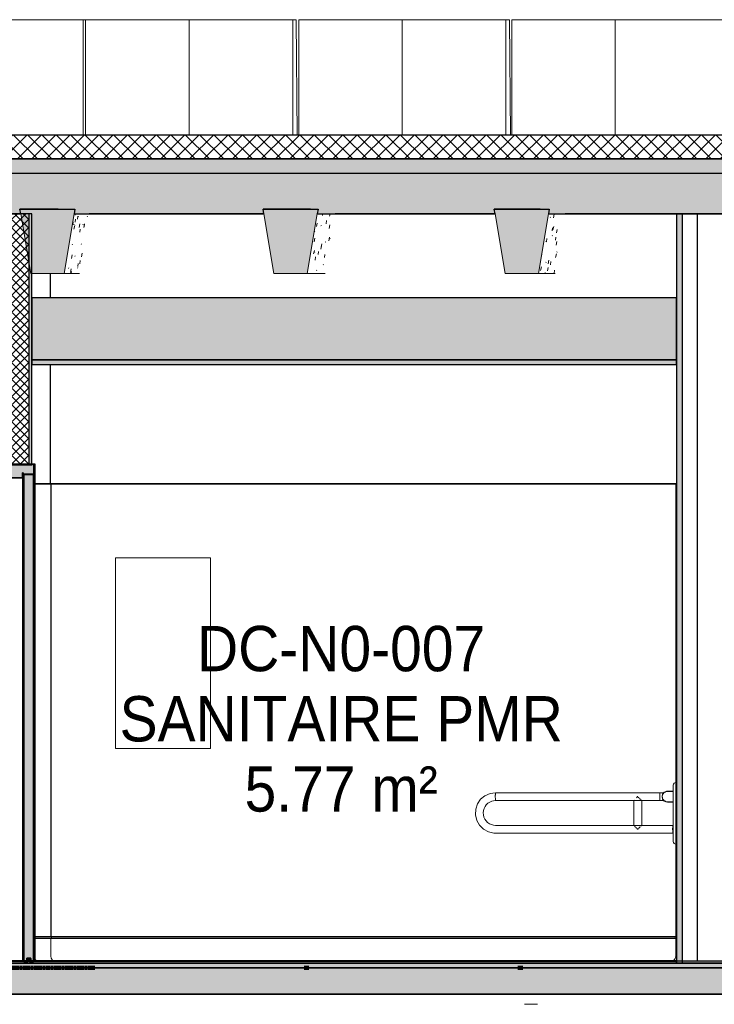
# Model space of a CAD drawing. Header units: centimetres. Extents: x -3137 to 8943, y -3619 to 550.
# Tile 16 of 47: x 1799 to 2090, y -17 to 396. Entities that reach past the tile are written whole.
import ezdxf

# ---------------------------------------------------------------- set-up
doc = ezdxf.new("R2010")
doc.units = ezdxf.units.CM
doc.linetypes.add('Tiret_2_', pattern=[0.25, 0.125, -0.125])
for name, color, linetype, lineweight in [('0-1', 7, 'Continuous', 5), ('A-DOOR', 7, 'Continuous', 25), ('A-DOOR-FRAM', 7, 'Continuous', 25), ('HACHURE_C-5', 7, 'Continuous', 18), ('MOBILIER', 7, 'Continuous', 18), ('MUR', 7, 'Continuous', 25), ('MUR_C', 7, 'Continuous', 25), ('OSSATURE', 7, 'Continuous', 18), ('OSSATURE-3', 7, 'Continuous', 25), ('PORTE-Cadre-meneau', 7, 'Continuous', 25), ('PORTE-panneau', 7, 'Continuous', 25), ('SERRU-traverse', 7, 'Continuous', 18), ('SOL', 7, 'Continuous', 25), ('SOL_C', 7, 'Continuous', 25), ('Solide topographique', 7, 'Continuous', 18), ('TOIT_C', 7, 'Continuous', 25)]:
    doc.layers.add(name, color=color, linetype=linetype, lineweight=lineweight)
for name, color, linetype, lineweight, true_color in [('A-FLOR-PATT-1', 7, 'Continuous', 25, 0x616161), ('A-FLOR-PATT-2', 7, 'Continuous', 18, 0x787878), ('A-FLOR-PATT-3', 7, 'Continuous', 25, 0x787878), ('A-ROOF-PATT-1', 9, 'Continuous', 5, 0x808080), ('ANNOTATIONS-1', 4, 'Tiret_2_', 100, 0x00ffff), ('EQUI_SPE-1', 9, 'Continuous', 18, 0x808080), ('EQUI_SPE-2', 7, 'Continuous', 18, 0x646464), ('ETIQUETTE-1', 9, 'Continuous', 30, 0x808080), ('HACHURE_C-3', 7, 'Continuous', 5, 0xdadada), ('HACHURE_C-4', 7, 'Continuous', 25, 0xdadada), ('MENUISERIES-2', 9, 'Continuous', 18, 0x808080), ('MOBILIER-1', 9, 'Continuous', 18, 0x808080), ('OSSATURE-1', 9, 'Continuous', 5, 0x808080), ('OSSATURE-2', 9, 'Continuous', 18, 0x808080), ('OSSATURE_C-1', 9, 'Continuous', 18, 0x808080), ('PLAF-1', 7, 'Continuous', 25, 0xffcd9b), ('PLAF-2', 7, 'Continuous', 25, 0x2ccfd3), ('PLAF_C-1', 7, 'Continuous', 25, 0xffcd9b), ('PLAF_C-2', 7, 'Continuous', 25, 0x2ccfd3), ('PORTE-1', 9, 'Continuous', 18, 0x808080), ('PORTE-2', 9, 'Continuous', 25, 0x808080), ('PORTE-Cadre-meneau-1', 9, 'Continuous', 25, 0x808080), ('PORTE-panneau-1', 9, 'Continuous', 25, 0x808080), ('PORTE_C-1', 9, 'Continuous', 25, 0x808080), ('POTEAUX-1', 9, 'Continuous', 18, 0x808080), ('SERRU-2', 9, 'Continuous', 18, 0x808080), ('TOIT-1', 9, 'Continuous', 25, 0x808080), ('TOIT_C-1', 9, 'Continuous', 25, 0x808080), ('Z-2', 9, 'Continuous', 18, 0x808080)]:
    doc.layers.add(name, color=color, linetype=linetype, lineweight=lineweight, true_color=true_color)
doc.styles.add('Arial', font='arial.ttf', dxfattribs={"width": 0.9, "height": 19})

# ---------------------------------------------------------------- blocks, each defined once
blk = doc.blocks.new('PRT_SIMPLE_HUI_58x68x48 - PRT_BOIS_1V_930x2040x40-552385-Coupe AA_Lot 05_Faux-plafond')
at = {"layer": 'PORTE-2'}
blk.add_hatch(color=256, dxfattribs=at).paths.add_polyline_path([(607.12, 1), (607.37, 1), (607.37, 1.75), (608.48, 1.75), (608.48, 1), (608.73, 1), (608.73, 2), (607.12, 1.98), (607.12, 1.75)])
h = blk.add_hatch(color=256, dxfattribs=at)
h.paths.add_polyline_path([(608.56, 0), (608.45, 0.78), (608.35, 0.77), (608.46, 0)])
h.paths.add_polyline_path([(607.29, 0), (607.4, 0.06), (607.5, 0.77), (607.39, 0.72)])
h.paths.add_polyline_path([(607.93, 1.2), (608, 1.36), (607.85, 1.36)])
h.paths.add_polyline_path([(607.98, 1.46), (607.98, 1.75), (607.88, 1.75), (607.88, 1.46)])
at = {"layer": 'PORTE-Cadre-meneau-1'}
blk.add_hatch(color=256, dxfattribs=at).paths.add_polyline_path([(599.7, 203.45), (605.27, 203.45), (605.27, 205.6), (605.62, 205.6), (605.62, 204.95), (610.08, 204.95), (610.08, 209.25), (609.23, 209.25), (609.23, 208.79), (599.7, 208.79), (599.7, 209.25), (598.85, 209.25), (598.85, 203.45), (598.93, 203.45)])
at = {"layer": 'PORTE-panneau-1'}
blk.add_hatch(color=256, dxfattribs=at).paths.add_polyline_path([(605.92, 0.7), (607.12, 0.7), (607.12, 2), (608.73, 1.98), (608.73, 0.7), (609.93, 0.7), (609.93, 204.7), (605.92, 204.7), (605.92, 6.19)])
at = {"layer": 'A-DOOR'}
for p, q in [((605.92, 204.7), (605.92, 0.7)), ((609.93, 204.7), (605.92, 204.7)), ((609.93, 0.7), (609.93, 204.7)), ((605.92, 0.7), (607.12, 0.7)), ((607.12, 0.7), (607.12, 2)), ((607.12, 2), (608.73, 2)), ((608.73, 1.98), (608.73, 0.7)), ((608.73, 0.7), (609.93, 0.7))]:
    blk.add_line(p, q, dxfattribs=at)
at = {"layer": 'A-DOOR-FRAM'}
for p, q in [((599.7, 209.25), (598.85, 209.25)), ((598.85, 209.25), (598.85, 203.45)), ((599.7, 208.79), (599.7, 209.25)), ((609.23, 208.79), (599.7, 208.79)), ((610.08, 209.25), (609.23, 209.25)), ((609.23, 209.25), (609.23, 208.79)), ((610.08, 204.95), (610.08, 209.25)), ((598.85, 203.45), (605.27, 203.45)), ((605.27, 203.45), (605.27, 205.6)), ((605.27, 205.6), (605.62, 205.6)), ((605.62, 205.6), (605.62, 204.95)), ((605.62, 204.95), (610.08, 204.95))]:
    blk.add_line(p, q, dxfattribs=at)
at = {"layer": 'PORTE-2'}
for p, q in [((607.59, 1.75), (607.37, 1.75)), ((607.57, 1), (607.37, 1)), ((607.6, 0), (607.39, 0)), ((607.59, 1.75), (607.59, 1.03)), ((608.18, 1.75), (607.98, 1.75)), ((608.18, 1.75), (608.18, 1.46)), ((608.77, 0), (608.56, 0))]:
    blk.add_line(p, q, dxfattribs=at)
for centre, major_axis, start_param, end_param in [((608.13, 0.78), (0, 0.527), 0.454815, 0.839165), ((608.13, 0.77), (0, 0.427), 0.000487, 1.004792), ((607.88, 1.46), (0, 0.2), 3.73688, 4.712389), ((608.13, 0.77), (0, 0.427), 6.02098, 6.282699), ((608.38, 1.46), (0, 0.2), 1.570796, 2.790303), ((608.13, 0.78), (0, 0.527), 5.687995, 5.931896)]:
    blk.add_ellipse(centre, major_axis=major_axis, ratio=0.997327, start_param=start_param, end_param=end_param, dxfattribs=at)
at = {"layer": 'PORTE-Cadre-meneau'}
for p, q in [((600.29, 209.25), (599.7, 209.25)), ((599.7, 208.79), (600.25, 208.79)), ((610.61, 209.25), (610.08, 209.25)), ((610.61, 1), (610.61, 209.25)), ((605.4, 203.45), (599.02, 203.45)), ((599.02, 203.45), (599.02, 1)), ((605.56, 205.6), (605.27, 205.6)), ((605.27, 203.45), (605.4, 203.45)), ((605.4, 1), (605.4, 203.45)), ((605.62, 205.6), (605.56, 205.6)), ((605.56, 1), (605.56, 205.6)), ((610.3, 204.95), (605.86, 204.95)), ((605.86, 1), (605.86, 204.95)), ((610.08, 204.95), (610.3, 204.95)), ((610.3, 1), (610.3, 204.95)), ((605.4, 0), (599.02, 0)), ((605.56, 0), (605.4, 0)), ((605.91, 0), (605.56, 0)), ((610.3, 0), (605.86, 0)), ((610.61, 0), (610.3, 0))]:
    blk.add_line(p, q, dxfattribs=at)
at = {"layer": 'PORTE-panneau'}
for p, q in [((610.13, 204.7), (609.93, 204.7)), ((610.13, 1), (610.13, 204.7)), ((607.12, 2), (607.34, 2))]:
    blk.add_line(p, q, dxfattribs=at)
at = {"layer": 'PORTE_C-1'}
for p, q in [((608.73, 2), (607.12, 2)), ((607.12, 2), (607.12, 1)), ((607.12, 1), (607.37, 1)), ((607.4, 0.78), (607.29, 0)), ((607.29, 0), (607.39, 0)), ((607.37, 1), (607.37, 1.75)), ((607.37, 1.75), (608.48, 1.75)), ((607.39, 0), (607.5, 0.77)), ((607.98, 1.75), (607.88, 1.75)), ((607.88, 1.75), (607.88, 1.46)), ((607.98, 1.46), (607.98, 1.75)), ((608.35, 0.77), (608.46, 0)), ((608.56, 0), (608.45, 0.78)), ((608.46, 0), (608.56, 0)), ((608.48, 1.75), (608.48, 1)), ((608.48, 1), (608.73, 1)), ((608.73, 1), (608.73, 2))]:
    blk.add_line(p, q, dxfattribs=at)
at = {"layer": 'PORTE_C-1', "flags": 128}
for points in [[(607.74, 1.27), (607.63, 1.21), (607.53, 1.13), (607.46, 1.02), (607.41, 0.9), (607.4, 0.78)], [(607.5, 0.77), (607.51, 0.87), (607.54, 0.96), (607.59, 1.04), (607.66, 1.11), (607.74, 1.16), (607.83, 1.19), (607.93, 1.2)], [(607.88, 1.46), (607.87, 1.41), (607.85, 1.36), (607.82, 1.32), (607.79, 1.29), (607.74, 1.27)], [(607.93, 1.2), (608.02, 1.19), (608.11, 1.16), (608.19, 1.11), (608.26, 1.04), (608.31, 0.96), (608.34, 0.87), (608.35, 0.77)], [(608.11, 1.27), (608.06, 1.29), (608.03, 1.32), (608, 1.36), (607.98, 1.41), (607.98, 1.46)], [(608.45, 0.78), (608.44, 0.9), (608.39, 1.02), (608.32, 1.13), (608.22, 1.21), (608.11, 1.27)]]:
    blk.add_lwpolyline(points, dxfattribs=at)
blk = doc.blocks.new('Meneau rectangulaire - AWS60_60x70-441910-Coupe AA_Lot 05_Faux-plafond')
at = {"layer": 'MENUISERIES-2'}
for p, q in [((554.07, 1), (554.07, 7)), ((554.07, 7), (554.29, 7)), ((599.02, 7), (554.07, 7)), ((599.02, 7), (554.29, 7)), ((554.29, 0), (554.07, 0)), ((554.07, 0), (614.39, 0)), ((614.61, 0), (554.29, 0)), ((614.39, 0), (614.61, 0))]:
    blk.add_line(p, q, dxfattribs=at)
blk = doc.blocks.new('Meneau rectangulaire - AWS60_60x38-368964-Coupe AA_Lot 05_Faux-plafond')
at = {"layer": 'MENUISERIES-2'}
for p, q in [((618.18, 0), (614.39, 0)), ((614.39, 0), (614.61, 0)), ((614.61, 0), (618.41, 0)), ((618.41, 0), (618.18, 0))]:
    blk.add_line(p, q, dxfattribs=at)
blk = doc.blocks.new('12_CORNIERE HABILLAGE - 12_CORNIERE HABILLAGE-370872-Coupe AA_Lot 05_Faux-plafond')
at = {"layer": 'Z-2'}
for p, q in [((618.23, 0), (618.03, 0)), ((618.03, 0), (618.64, 0)), ((618.83, 0), (618.23, 0))]:
    blk.add_line(p, q, dxfattribs=at)
blk = doc.blocks.new('Garde-corps - Garde-corps-522138-Coupe AA_Lot 05_Faux-plafond')
at = {"layer": 'SERRU-traverse'}
for p, q in [((617.19, 11), (610.61, 11)), ((617.19, 10.3), (610.61, 10.3)), ((617.51, 10.3), (610.61, 10.3)), ((879.39, 11), (617.19, 11)), ((617.19, 3), (617.19, 10.3)), ((879.14, 10.3), (617.19, 10.3)), ((879.14, 10.3), (617.51, 10.3)), ((878.79, 10.3), (879.14, 10.3)), ((878.79, 10.3), (879.14, 10.3)), ((879.39, 11), (879.14, 11)), ((879.14, 11), (879.39, 11)), ((879.14, 10.3), (879.14, 3)), ((879.39, 0.65), (879.39, 11)), ((876.78, 0.65), (879.39, 0.65))]:
    blk.add_line(p, q, dxfattribs=at)
at = {"layer": 'SERRU-traverse', "flags": 128}
for points in [[(879.14, 11), (878.99, 10.86), (878.88, 10.69), (878.81, 10.5), (878.79, 10.3)], [(879.14, 3), (879.08, 2.48), (878.9, 1.98), (878.62, 1.53), (878.25, 1.16), (877.8, 0.88), (877.31, 0.71), (876.78, 0.65)]]:
    blk.add_lwpolyline(points, dxfattribs=at)
at = {"layer": 'SERRU-traverse'}
blk.add_ellipse((612.36, 3), major_axis=(0, 2.35), ratio=0.997327, start_param=2.294296, end_param=2.593346, dxfattribs=at)
blk.add_open_spline([(617.51, 10.3), (617.51, 10.37), (617.49, 10.5), (617.43, 10.69), (617.33, 10.87), (617.24, 10.96), (617.19, 11)], degree=3, dxfattribs=at)
blk.add_open_spline([(618.23, 0.99), (618.2, 1.01), (618.14, 1.06), (618, 1.16), (617.85, 1.3), (617.72, 1.45), (617.6, 1.61), (617.47, 1.82), (617.35, 2.1), (617.22, 2.49), (617.19, 2.79), (617.19, 3)], degree=3, knots=[0.3490244, 0.3490244, 0.3490244, 0.3490244, 0.375, 0.4166667, 0.5, 0.5416667, 0.5833333, 0.6666667, 0.75, 0.8333333, 1, 1, 1, 1], dxfattribs=at)
blk = doc.blocks.new('72_MIROIR_GEN - 400x800-573947-Coupe AA_Lot 05_Faux-plafond')
at = {"layer": 'EQUI_SPE-2'}
for p, q in [((644.22, 170), (684.11, 170)), ((644.22, 90), (644.22, 170)), ((684.14, 170), (644.25, 170)), ((684.11, 170), (684.14, 170)), ((684.11, 90), (684.11, 170)), ((684.14, 170), (684.14, 90)), ((684.11, 90), (644.22, 90)), ((644.25, 90), (684.14, 90)), ((684.14, 90), (684.11, 90))]:
    blk.add_line(p, q, dxfattribs=at)
blk = doc.blocks.new('Sanitary_Accessories_HEWI_HEWI-Hinged-support-rail-rotatable-801-5_0001 - Default - please load Revit Family Type Catalog-584250-Coupe AA_Lot 05_Faux-plafond')
at = {"layer": 'MOBILIER'}
for p, q in [((872.56, 71.45), (803.61, 71.45)), ((874.13, 71.45), (872.56, 71.45)), ((876.06, 72.05), (875.84, 72.05)), ((803.61, 68.15), (872.56, 68.15)), ((861.62, 68.15), (861.62, 57.74)), ((864.92, 57.74), (864.92, 68.16)), ((872.56, 68.15), (874.13, 68.15)), ((875.84, 67.55), (876.06, 67.55)), ((877.94, 57.75), (803.61, 57.75)), ((803.61, 57.75), (877.94, 57.75)), ((877.94, 54.45), (803.61, 54.45)), ((878.09, 57.2), (877.93, 57.2)), ((877.93, 55), (878.09, 55))]:
    blk.add_line(p, q, dxfattribs=at)
at = {"layer": 'MOBILIER', "flags": 128}
for points in [[(803.61, 71.45), (801.28, 71.12), (799.14, 70.17), (797.33, 68.67), (796.01, 66.72), (795.27, 64.49), (795.16, 62.14), (795.71, 59.85), (796.86, 57.8), (798.53, 56.14), (800.58, 55.01), (802.87, 54.48), (803.61, 54.45)], [(803.61, 57.75), (802.7, 57.83), (801.82, 58.07), (800.99, 58.46), (800.25, 58.99), (799.61, 59.64), (799.09, 60.39), (798.72, 61.23), (798.49, 62.11), (798.43, 63.03), (798.52, 63.94), (798.77, 64.82), (799.17, 65.64), (799.71, 66.38), (800.37, 67.01), (801.13, 67.52), (801.97, 67.88), (802.79, 68.08), (803.61, 68.15)]]:
    blk.add_lwpolyline(points, dxfattribs=at)
at = {"layer": 'MOBILIER-1'}
for p, q in [((878.09, 51), (878.09, 74.6)), ((878.09, 71.97), (875.65, 71.97)), ((875.66, 72.07), (878.09, 72.07)), ((875.76, 72.07), (878.09, 72.07)), ((876.1, 72.07), (878.09, 72.07)), ((878.09, 72.07), (876.21, 72.07)), ((878.09, 71.97), (878.09, 67.62)), ((861.62, 68.15), (861.65, 68.21)), ((863, 69.69), (863.07, 69.8)), ((863.22, 69.8), (863.07, 69.8)), ((863.37, 69.6), (863.5, 69.46)), ((863.5, 69.46), (863.62, 69.32)), ((863.81, 69.15), (863.94, 69.02)), ((864.11, 68.86), (864.18, 68.78)), ((864.39, 68.59), (864.63, 68.37)), ((864.64, 68.36), (864.81, 68.21)), ((875.65, 67.62), (878.09, 67.62)), ((878.09, 67.52), (875.66, 67.52)), ((878.09, 67.52), (875.76, 67.52)), ((878.09, 67.52), (876.1, 67.52)), ((876.21, 67.52), (878.09, 67.52)), ((861.62, 57.74), (861.62, 57.75)), ((863.22, 56.1), (863.07, 56.1)), ((863.07, 56.1), (863.22, 56.1)), ((863.5, 56.44), (863.22, 56.1)), ((863.56, 56.5), (863.5, 56.44)), ((863.81, 56.75), (863.67, 56.61)), ((863.87, 56.81), (863.81, 56.75)), ((864.11, 57.04), (863.99, 56.93)), ((864.23, 57.16), (864.11, 57.04)), ((864.39, 57.3), (864.31, 57.23)), ((864.64, 57.53), (864.56, 57.46)), ((864.75, 57.63), (864.64, 57.53)), ((864.82, 57.69), (864.77, 57.64))]:
    blk.add_line(p, q, dxfattribs=at)
at = {"layer": 'MOBILIER-1', "flags": 128}
for points in [[(803.61, 71.45), (803.57, 71.35), (803.53, 71.06), (803.5, 70.62), (803.49, 70.08), (803.49, 69.51), (803.5, 68.97), (803.53, 68.53), (803.57, 68.25), (803.61, 68.15)], [(861.92, 68.53), (861.98, 68.59), (861.99, 68.6)], [(862.7, 69.34), (862.8, 69.46), (862.91, 69.59)], [(863.07, 69.8), (863.15, 69.8), (863.22, 69.8)], [(863.07, 69.8), (863.15, 69.8), (863.22, 69.8)], [(861.99, 57.29), (861.98, 57.3), (861.86, 57.43)], [(862.3, 56.96), (862.23, 57.04), (862.11, 57.16)], [(862.64, 56.61), (862.51, 56.74), (862.36, 56.9)], [(863.07, 56.1), (862.8, 56.44), (862.75, 56.5)], [(863.22, 56.1), (863.15, 56.1), (863.07, 56.1)]]:
    blk.add_lwpolyline(points, dxfattribs=at)
at = {"layer": 'MOBILIER-1'}
for centre, major_axis, ratio, start_param, end_param in [((879.24, 74.6), (0, 1.15), 0.997327, 0.048541, 1.570796), ((803.61, 69.8), (0, 1.65), 0.073065, 0, 1.396263), ((872.56, 69.8), (0, 1.65), 0.073065, 0, 3.141593), ((872.56, 69.8), (0, 1.65), 0.073065, 0.785398, 1.570796), ((872.56, 69.8), (0, 1.65), 0.073065, 0, 0.758248), ((803.61, 69.8), (0, 1.65), 0.073065, 1.396263, 2.094395), ((803.61, 69.8), (0, 1.65), 0.073065, 2.094395, 2.443461), ((803.61, 69.8), (0, 1.65), 0.073065, 2.443461, 2.792527), ((803.61, 69.8), (0, 1.65), 0.073065, 2.792528, 3.141593), ((872.56, 69.8), (0, 1.65), 0.073065, 1.570796, 2.356194), ((872.56, 69.8), (0, 1.65), 0.073065, 2.382978, 3.141593), ((879.24, 51), (0, 1.15), 0.997327, 1.570796, 3.093051)]:
    blk.add_ellipse(centre, major_axis=major_axis, ratio=ratio, start_param=start_param, end_param=end_param, dxfattribs=at)
for points in [[(875.66, 67.52), (875.42, 67.52), (874.94, 67.6), (874.3, 67.93), (873.79, 68.44), (873.46, 69.08), (873.35, 69.8), (873.46, 70.51), (873.79, 71.16), (874.3, 71.67), (874.94, 72), (875.42, 72.07), (875.66, 72.07)], [(877.84, 55.18), (877.85, 55.12), (877.85, 54.99), (877.87, 54.82), (877.88, 54.68), (877.89, 54.6), (877.9, 54.57)]]:
    blk.add_open_spline(points, degree=3, dxfattribs=at)
for points, knots in [([(875.65, 71.97), (875.38, 71.97), (874.97, 71.9), (874.53, 71.67), (874.29, 71.5), (874.07, 71.3), (873.83, 71.01), (873.62, 70.62), (873.5, 70.21), (873.47, 69.8), (873.5, 69.39), (873.62, 68.98), (873.83, 68.59), (874.11, 68.24), (874.47, 67.96), (874.97, 67.7), (875.38, 67.62), (875.65, 67.62)], [-68.329209, -68.329209, -68.329209, -68.329209, -60.399989, -55.893825, -53.640743, -51.387661, -46.875536, -42.36341, -38.264007, -34.164604, -30.065201, -25.965799, -21.453673, -16.941548, -12.435384, -7.92922, 0, 0, 0, 0]), ([(877.94, 57.75), (877.94, 57.75), (877.92, 57.72), (877.89, 57.6), (877.87, 57.4), (877.85, 57.09), (877.83, 56.65), (877.82, 56.28), (877.82, 56.1)], [0, 0, 0, 0, 0.142857, 0.285714, 0.428571, 0.571429, 0.785714, 1, 1, 1, 1]), ([(877.82, 56.1), (877.82, 55.92), (877.83, 55.67), (877.84, 55.38), (877.84, 55.24), (877.84, 55.18)], [0, 0, 0, 0, 0.0625, 0.09375, 0.125, 0.125, 0.125, 0.125]), ([(877.9, 54.57), (877.9, 54.54), (877.91, 54.5), (877.93, 54.45), (877.95, 54.45), (877.97, 54.47), (877.98, 54.54), (878, 54.64), (878.02, 54.77), (878.03, 54.9), (878.03, 54.98), (878.03, 55.01)], [0.25, 0.25, 0.25, 0.25, 0.28125, 0.3125, 0.34375, 0.375, 0.40625, 0.4375, 0.46875, 0.5, 0.5137115, 0.5137115, 0.5137115, 0.5137115]), ([(878.03, 57.21), (878.03, 57.25), (878.02, 57.34), (878.01, 57.48), (878, 57.59), (877.98, 57.7), (877.96, 57.74), (877.94, 57.75)], [0.8233724, 0.8233724, 0.8233724, 0.8233724, 0.84375, 0.875, 0.90625, 0.9375, 1, 1, 1, 1])]:
    blk.add_open_spline(points, degree=3, knots=knots, dxfattribs=at)
blk = doc.blocks.new('B02_ARC_rvt-2-Coupe AA_Lot 05_Faux-plafond')
at = {"layer": 'A-FLOR-PATT-1'}
for points in [[(654.73, 0), (921.1, 0), (921.1, 0.8), (327.45, 0.8), (327.45, 0), (646.76, 0)], [(694.59, 0), (879.39, 0), (879.39, 0.8), (609.23, 0.8), (609.23, 0), (686.62, 0)]]:
    blk.add_hatch(color=256, dxfattribs=at).paths.add_polyline_path(points)
at = {"layer": 'A-FLOR-PATT-2'}
h = blk.add_hatch(dxfattribs=at)
h.set_pattern_fill('FP_5', color=256, style=0, pattern_type=2)
h.set_pattern_definition([(45, (-3.562, -172.5), (-3.005204, 3.005204), []), (135, (-3.562, -172.5), (-3.005204, -3.005204), [])])
h.paths.add_polyline_path([(-498.46, 337.21), (1594.47, 337.21), (1594.47, 347.21), (-508.46, 347.21), (-508.46, 337.21)])
h = blk.add_hatch(dxfattribs=at)
h.set_pattern_fill('FP_4', color=256, style=0, pattern_type=2)
h.set_pattern_definition([(45, (-0.387, -172.5), (-4.490128, 4.490128), [3.175, -3.175])])
h.paths.add_polyline_path([(-644.66, -2), (1594.47, -2), (1594.47, 0), (-2122.25, 0), (-2122.25, -2), (-676.54, -2)])
at = {"layer": 'HACHURE_C-3'}
blk.add_hatch(color=256, dxfattribs=at).paths.add_polyline_path([(607.98, 209.25), (609.23, 209.25), (609.23, 314.21), (607.98, 314.21), (607.98, 217.08)])
at = {"layer": 'HACHURE_C-4'}
blk.add_hatch(color=256, dxfattribs=at).paths.add_polyline_path([(879.39, 0), (881.9, 0), (881.9, 314.21), (879.39, 314.21), (879.39, 6.19)])
at = {"layer": 'HACHURE_C-5'}
h = blk.add_hatch(dxfattribs=at)
h.set_pattern_fill('FP_3', color=256, style=0, pattern_type=2)
h.set_pattern_definition([(45, (-3.562, -172.5), (-1.767767, 1.767767), []), (135, (-3.562, -172.5), (-1.767767, -1.767767), [])])
h.paths.add_polyline_path([(607.98, 209.25), (607.98, 314.21), (600.96, 314.21), (600.96, 209.25)])
at = {"layer": 'PLAF-1'}
blk.add_hatch(color=256, dxfattribs=at).paths.add_polyline_path([(726.48, 251), (879.41, 251), (879.41, 253), (609.23, 253), (609.23, 251), (694.59, 251)])
at = {"layer": 'PLAF-2'}
blk.add_hatch(color=256, dxfattribs=at).paths.add_polyline_path([(609.23, 253), (879.39, 253), (879.39, 279), (609.23, 279), (609.23, 267.69)])
at = {"layer": 'MUR'}
for p, q in [((604.57, 314.21), (544.73, 314.21)), ((706.47, 314.21), (633.3, 314.21)), ((634.23, 314.21), (701.18, 314.21)), ((701.18, 314.21), (706.47, 314.21)), ((803.39, 314.21), (736.39, 314.21)), ((737.56, 314.21), (803.39, 314.21)), ((747.53, 314.21), (803.4, 314.21)), ((906.9, 314.21), (832.71, 314.21)), ((833.88, 314.21), (906.9, 314.21)), ((843.74, 314.21), (906.91, 314.21)), ((888.17, 314.21), (881.9, 314.21)), ((888.17, 0.8), (888.17, 314.21)), ((616.96, 289.21), (616.96, 279)), ((616.96, 251), (616.96, 201)), ((609.73, 209.25), (600.25, 209.25)), ((604.99, 208.79), (604.99, 209.25)), ((609.23, 209.25), (609.73, 209.25)), ((610.61, 201), (616.96, 201)), ((617.14, 201), (610.61, 201)), ((617.15, 201), (616.96, 201)), ((879.39, 201), (617.14, 201)), ((617.14, 201), (617.14, 11)), ((617.15, 201), (879.39, 201)), ((616.96, 11), (610.61, 11)), ((610.61, 11), (617.14, 11)), ((616.96, 11), (617.15, 11)), ((617.14, 11), (879.39, 11)), ((879.39, 11), (617.15, 11)), ((609.73, 0), (600.25, 0)), ((609.73, 0), (616.96, 0)), ((616.96, 0), (919.82, 0)), ((701.18, 0), (618.07, 0)), ((618.18, 0), (634.64, 0)), ((618.18, 0), (618.27, 0)), ((634.72, 0), (618.27, 0)), ((633.41, 0), (634.57, 0)), ((634.57, 0), (1600.5, 0)), ((634.72, 0), (634.64, 0)), ((710.36, 0), (701.18, 0)), ((936.08, 0), (716.34, 0)), ((716.34, 0), (725.52, 0)), ((881.9, 0), (888.17, 0))]:
    blk.add_line(p, q, dxfattribs=at)
at = {"layer": 'MUR', "flags": 128}
for points in [[(642.04, 314.21), (671.88, 314.21), (706.47, 314.21)], [(710.36, 0), (671.88, 0), (633.41, 0)], [(1598.38, 0), (1489.61, 0), (1380.74, 0), (1271.76, 0), (1162.68, 0), (1053.51, 0), (944.25, 0), (834.92, 0), (725.52, 0)]]:
    blk.add_lwpolyline(points, dxfattribs=at)
at = {"layer": 'MUR_C'}
for p, q in [((609.23, 314.21), (599.7, 314.21)), ((607.98, 314.21), (607.98, 209.25)), ((609.23, 209.25), (609.23, 314.21)), ((881.9, 314.21), (879.39, 314.21)), ((879.39, 314.21), (879.39, 0)), ((881.9, 0), (881.9, 314.21)), ((599.7, 209.25), (609.23, 209.25)), ((879.39, 201), (879.19, 201)), ((879.19, 201), (879.19, 11)), ((879.39, 11), (879.39, 201)), ((879.19, 11), (879.39, 11)), ((879.39, 0), (881.9, 0))]:
    blk.add_line(p, q, dxfattribs=at)
at = {"layer": 'PLAF_C-1'}
for p, q in [((879.41, 253), (609.23, 253)), ((609.23, 253), (609.23, 251)), ((879.41, 251), (879.41, 253)), ((609.23, 251), (879.41, 251))]:
    blk.add_line(p, q, dxfattribs=at)
at = {"layer": 'PLAF_C-2'}
for p, q in [((879.39, 279), (609.23, 279)), ((609.23, 279), (609.23, 253)), ((879.39, 253), (879.39, 279)), ((609.23, 253), (879.39, 253))]:
    blk.add_line(p, q, dxfattribs=at)
at = {"layer": 'SOL'}
for p, q in [((934.33, 347.21), (297.26, 347.21)), ((297.26, 337.21), (934.33, 337.21)), ((615.37, 0), (270.45, 0)), ((1601.2, 0), (619.12, 0)), ((634.97, 0), (725.52, 0)), ((725.52, 0), (716.34, 0)), ((885.67, 0), (879.39, 0)), ((619.12, -2), (1609.09, -2))]:
    blk.add_line(p, q, dxfattribs=at)
at = {"layer": 'SOL_C'}
for p, q in [((1594.47, 347.21), (-498.46, 347.21)), ((-508.46, 337.21), (1594.47, 337.21)), ((1594.47, 0), (-2122.25, 0)), ((605.92, 1), (327.45, 1)), ((921.1, 0.8), (327.45, 0.8)), ((327.45, 0.8), (605.92, 0.8)), ((327.45, 0), (921.1, 0)), ((605.92, 0.8), (605.92, 1)), ((879.39, 1), (605.92, 1)), ((605.92, 1), (605.92, 0.8)), ((605.92, 0.8), (879.39, 0.8)), ((879.39, 0.8), (609.23, 0.8)), ((609.23, 0.8), (609.23, 0)), ((609.23, 0), (879.39, 0)), ((879.39, 0.8), (879.39, 1)), ((879.39, 0), (879.39, 0.8)), ((-2122.25, -2), (1594.47, -2))]:
    blk.add_line(p, q, dxfattribs=at)
at = {"layer": 'Solide topographique', "flags": 128}
blk.add_lwpolyline([(815.73, -17.16), (818.59, -17.25), (821.18, -17.29)], dxfattribs=at)
at = {"layer": 'EQUI_SPE-1'}
blk.add_blockref('72_MIROIR_GEN - 400x800-573947-Coupe AA_Lot 05_Faux-plafond', (0, 0), dxfattribs=at)
at = {"layer": 'MENUISERIES-2'}
for name in ['Meneau rectangulaire - AWS60_60x70-441910-Coupe AA_Lot 05_Faux-plafond', 'Meneau rectangulaire - AWS60_60x38-368964-Coupe AA_Lot 05_Faux-plafond']:
    blk.add_blockref(name, (0, 0), dxfattribs=at)
at = {"layer": 'MOBILIER-1'}
blk.add_blockref('Sanitary_Accessories_HEWI_HEWI-Hinged-support-rail-rotatable-801-5_0001 - Default - please load Revit Family Type Catalog-584250-Coupe AA_Lot 05_Faux-plafond', (0, 0), dxfattribs=at)
at = {"layer": 'PORTE-1'}
blk.add_blockref('PRT_SIMPLE_HUI_58x68x48 - PRT_BOIS_1V_930x2040x40-552385-Coupe AA_Lot 05_Faux-plafond', (0, 0), dxfattribs=at)
at = {"layer": 'SERRU-2'}
blk.add_blockref('Garde-corps - Garde-corps-522138-Coupe AA_Lot 05_Faux-plafond', (0, 0), dxfattribs=at)
at = {"layer": 'Z-2'}
blk.add_blockref('12_CORNIERE HABILLAGE - 12_CORNIERE HABILLAGE-370872-Coupe AA_Lot 05_Faux-plafond', (0, 0), dxfattribs=at)
blk = doc.blocks.new('20_MUR PREFA_01 - Type 1-V24-Coupe AA_Lot 05_Faux-plafond')
at = {"layer": 'Z-2'}
for p, q in [((853.77, 395.59), (853.77, 347.21)), ((855.46, 395.59), (853.77, 395.59))]:
    blk.add_line(p, q, dxfattribs=at)
blk = doc.blocks.new('20_MUR PREFA_01 - Type 1-V25-Coupe AA_Lot 05_Faux-plafond')
at = {"layer": 'Z-2'}
for p, q in [((764.49, 395.59), (764.49, 347.21)), ((766.04, 395.59), (764.49, 395.59))]:
    blk.add_line(p, q, dxfattribs=at)
blk = doc.blocks.new('20_MUR PREFA_01 - Type 1-V26-Coupe AA_Lot 05_Faux-plafond')
at = {"layer": 'Z-2'}
for p, q in [((675.16, 395.59), (675.16, 347.21)), ((676.58, 395.59), (675.16, 395.59))]:
    blk.add_line(p, q, dxfattribs=at)
blk = doc.blocks.new('20_MUR PREFA_03 - MODULE_03-3146533-Coupe AA_Lot 05_Faux-plafond')
at = {"layer": 'Z-2'}
for p, q in [((540.88, 395.59), (630.72, 395.59)), ((541.9, 395.59), (540.88, 395.59)), ((540.88, 347.21), (540.88, 395.59)), ((541.9, 395.59), (543.39, 395.59)), ((543.39, 395.59), (543.66, 395.59)), ((630.5, 395.59), (543.66, 395.59)), ((630.24, 395.59), (631.73, 395.59)), ((630.24, 395.59), (630.5, 395.59)), ((630.72, 395.59), (630.72, 347.21)), ((630.72, 395.59), (631.73, 395.59)), ((631.73, 395.59), (631.73, 347.21))]:
    blk.add_line(p, q, dxfattribs=at)
blk = doc.blocks.new('26_POTEAU DROIT - MODULE_04-3160620-Coupe AA_Lot 05_Faux-plafond')
at = {"layer": 'POTEAUX-1'}
for p, q in [((615.37, -2), (629.1, -2)), ((630.81, -2), (615.37, -2)), ((630.84, -2), (634.85, -2)), ((633.35, -2), (634.85, -2)), ((633.49, -2), (633.35, -2))]:
    blk.add_line(p, q, dxfattribs=at)
blk = doc.blocks.new('B02_DC_STR_rvt-2-Coupe AA_Lot 05_Faux-plafond')
at = {"layer": 'A-FLOR-PATT-3'}
blk.add_hatch(color=256, dxfattribs=at).paths.add_polyline_path([(-2156.27, -13), (1660.55, -13), (1660.55, -8.88), (1647.97, -8.88), (1647.97, -2), (-2175.78, -2), (-2175.78, -8.88), (-2188.37, -8.88), (-2188.37, -13), (-2175.78, -13)])
at = {"layer": 'A-ROOF-PATT-1'}
blk.add_hatch(color=256, dxfattribs=at).paths.add_polyline_path([(-2120.16, 314.21), (-586.99, 314.21), (-587.16, 315.21), (-564.15, 315.21), (-564.32, 314.21), (-485.99, 314.21), (-486.32, 316.21), (-463.32, 316.21), (-463.65, 314.21), (-389.29, 314.21), (-389.63, 316.21), (-366.62, 316.21), (-366.95, 314.21), (-288.7, 314.21), (-289.03, 316.21), (-266.03, 316.21), (-266.36, 314.21), (-191.25, 314.21), (-191.58, 316.21), (-168.58, 316.21), (-168.91, 314.21), (-90.3, 314.21), (-90.8, 317.21), (-67.8, 317.21), (-68.3, 314.21), (6.12, 314.21), (5.79, 316.21), (28.79, 316.21), (28.46, 314.21), (107.97, 314.21), (107.63, 316.21), (130.64, 316.21), (130.31, 314.21), (204.42, 314.21), (204.09, 316.21), (227.1, 316.21), (226.76, 314.21), (307.78, 314.21), (307.44, 316.21), (330.47, 316.21), (330.13, 314.21), (405.56, 314.21), (405.22, 316.21), (428.25, 316.21), (427.91, 314.21), (507.27, 314.21), (506.93, 316.21), (529.97, 316.21), (529.64, 314.21), (604.57, 314.21), (604.24, 316.21), (627.28, 316.21), (626.95, 314.21), (706.47, 314.21), (706.13, 316.21), (729.2, 316.21), (728.87, 314.21), (803.39, 314.21), (803.06, 316.21), (826.13, 316.21), (825.79, 314.21), (906.9, 314.21), (906.57, 316.21), (929.67, 316.21), (929.33, 314.21), (1004, 314.21), (1003.67, 316.21), (1026.77, 316.21), (1026.43, 314.21), (1108.65, 314.21), (1108.32, 316.21), (1131.45, 316.21), (1131.12, 314.21), (1206.57, 314.21), (1206.23, 316.21), (1229.37, 316.21), (1229.03, 314.21), (1310.51, 314.21), (1310.17, 316.21), (1333.36, 316.21), (1333.02, 314.21), (1408.63, 314.21), (1408.29, 316.21), (1431.48, 316.21), (1431.14, 314.21), (1506.06, 314.21), (1505.73, 316.21), (1528.91, 316.21), (1528.58, 314.21), (1591.63, 314.21), (1591.63, 331.21), (-2120.16, 331.21), (-2120.16, 318.3)])
at = {"layer": 'OSSATURE'}
h = blk.add_hatch(dxfattribs=at)
h.set_pattern_fill('FP_33', color=256, style=0, pattern_type=2)
h.set_pattern_definition([(79.283, (528.852, -261.401), (5.839275, 34.3390932), [1.578, -27.11, 1.578, -27.11, -153.004]), (79.283, (528.852, -261.401), (5.839275, 34.3390932), [-57.377, 1.578, -55.799, 1.578, -27.11, -66.939]), (79.283, (528.852, -261.401), (5.839275, 34.3390932), [-143.442, 1.578, -17.548, 1.578, -46.236]), (242.098, (531.52, -245.564), (3.749453, 0.110216), [0.3135, -5.387, 0.3135, -5.387, -30.4]), (242.098, (531.52, -245.564), (3.749453, 0.110216), [-11.4, 0.3135, -11.087, 0.3135, -5.387, -13.3]), (242.098, (531.52, -245.564), (3.749453, 0.110216), [-28.5, 0.3135, -3.487, 0.3135, -9.187]), (263.427, (532.409, -233.894), (-3.5112906, -37.4441935), [1.282, -22.022, 1.282, -22.022, -124.286]), (263.427, (532.409, -233.894), (-3.5112906, -37.4441935), [-46.607, 1.282, -45.326, 1.282, -22.022, -54.375]), (263.427, (532.409, -233.894), (-3.5112906, -37.4441935), [-116.518, 1.282, -14.254, 1.282, -37.558])])
h.paths.add_polyline_path([(629.15, 289.21), (633.3, 314.21), (626.95, 314.21), (622.77, 289.21)])
h = blk.add_hatch(dxfattribs=at)
h.set_pattern_fill('FP_34', color=256, style=0, pattern_type=2)
h.set_pattern_definition([(78.507, (626.103, -277.761), (5.6952214, 32.2947781), [1.525, -26.21, 1.525, -26.21, -147.923]), (78.507, (626.103, -277.761), (5.6952214, 32.2947781), [-55.471, 1.525, -53.946, 1.525, -26.21, -64.716]), (78.507, (626.103, -277.761), (5.6952214, 32.2947781), [-138.678, 1.525, -16.965, 1.525, -44.7]), (221.663, (628.866, -262.029), (6.42155, -2.85421), [0.20343, -3.495, 0.20343, -3.495, -19.726]), (221.663, (628.866, -262.029), (6.42155, -2.85421), [-7.397, 0.20343, -7.194, 0.20343, -3.495, -8.63]), (221.663, (628.866, -262.029), (6.42155, -2.85421), [-18.493, 0.20343, -2.262, 0.20343, -5.961]), (263.622, (629.787, -248.93), (-3.3878106, -38.8762761), [1.368, -23.507, 1.368, -156.172]), (263.622, (629.787, -248.93), (-3.3878106, -38.8762761), [-26.243, -23.507, 1.368, -48.381, -82.916]), (263.622, (629.787, -248.93), (-3.3878106, -38.8762761), [-99.499, 1.368, -23.507, 1.368, -56.673]), (263.622, (629.787, -248.93), (-3.3878106, -38.8762761), [-125.742, -15.215, 1.368, -40.09])])
h.paths.add_polyline_path([(728.87, 289.21), (732.23, 289.21), (736.39, 314.21), (728.87, 314.21), (724.69, 289.21), (726.48, 289.21)])
h = blk.add_hatch(dxfattribs=at)
h.set_pattern_fill('FP_35', color=256, style=0, pattern_type=2)
h.set_pattern_definition([(78.535, (719.906, -293.437), (5.6995086, 32.3618511), [1.527, -26.241, 1.527, -174.337]), (78.535, (719.906, -293.437), (5.6995086, 32.3618511), [-29.295, -26.241, 1.527, -54.009, -92.56]), (78.535, (719.906, -293.437), (5.6995086, 32.3618511), [-111.072, 1.527, -26.241, 1.527, -63.265]), (78.535, (719.906, -293.437), (5.6995086, 32.3618511), [-140.367, -16.985, 1.527, -44.753]), (222.617, (722.665, -277.7), (6.4045, -2.627475), [0.20626, -3.544, 0.20626, -3.544, -20.001]), (222.617, (722.665, -277.7), (6.4045, -2.627475), [-7.5, 0.20626, -7.294, 0.20626, -3.544, -8.75]), (222.617, (722.665, -277.7), (6.4045, -2.627475), [-18.751, 0.20626, -2.294, 0.20626, -6.044]), (263.618, (723.585, -264.644), (-3.3908586, -38.8357527), [1.366, -23.463, 1.366, -155.882]), (263.618, (723.585, -264.644), (-3.3908586, -38.8357527), [-26.194, -23.463, 1.366, -48.291, -82.762]), (263.618, (723.585, -264.644), (-3.3908586, -38.8357527), [-99.314, 1.366, -23.463, 1.366, -56.568]), (263.618, (723.585, -264.644), (-3.3908586, -38.8357527), [-125.508, -15.187, 1.366, -40.015])])
h.paths.add_polyline_path([(828.56, 289.21), (832.71, 314.21), (825.79, 314.21), (821.61, 289.21), (822.14, 289.21)])
at = {"layer": 'OSSATURE-1'}
for points in [[(608.74, 289.21), (622.77, 289.21), (627.28, 316.21), (604.24, 316.21), (606.7, 301.43)], [(724.69, 289.21), (729.2, 316.21), (706.13, 316.21), (710.65, 289.21)], [(807.57, 289.21), (821.61, 289.21), (826.13, 316.21), (803.06, 316.21), (805.53, 301.43)]]:
    blk.add_hatch(color=256, dxfattribs=at).paths.add_polyline_path(points)
at = {"layer": 'TOIT-1'}
blk.add_hatch(color=256, dxfattribs=at).paths.add_polyline_path([(-102.58, 331.21), (1591.63, 331.21), (1591.63, 337.21), (-2120.16, 337.21), (-2120.16, 331.21), (-166.35, 331.21)])
at = {"layer": 'ANNOTATIONS-1'}
for p, q in [((-86.02, -2), (635.58, -2)), ((723.16, -2), (725.31, -2)), ((812.91, -2), (814.97, -2))]:
    blk.add_line(p, q, dxfattribs=at)
at = {"layer": 'MUR'}
for p, q in [((-2150.81, -13), (1649.68, -13)), ((1645.3, -13), (-2146.43, -13))]:
    blk.add_line(p, q, dxfattribs=at)
at = {"layer": 'OSSATURE-2'}
for p, q in [((631.76, 347.21), (631.76, 395.59)), ((631.76, 395.59), (633.18, 395.59)), ((718.57, 395.59), (631.76, 395.59)), ((719.99, 395.59), (633.18, 395.59)), ((719.99, 395.59), (718.57, 395.59)), ((718.57, 395.59), (718.57, 347.21)), ((720.4, 347.21), (719.99, 395.59)), ((721.1, 347.21), (721.1, 395.59)), ((721.1, 395.59), (722.66, 395.59)), ((807.87, 395.59), (721.1, 395.59)), ((809.43, 395.59), (722.66, 395.59)), ((809.43, 395.59), (807.87, 395.59)), ((807.87, 395.59), (807.87, 347.21)), ((809.89, 347.21), (809.43, 395.59)), ((810.4, 347.21), (810.4, 395.59)), ((810.4, 395.59), (812.1, 395.59)), ((897.13, 395.59), (810.4, 395.59)), ((898.82, 395.59), (812.1, 395.59)), ((604.24, 316.21), (604.57, 314.21)), ((627.28, 316.21), (604.24, 316.21)), ((626.95, 314.21), (627.28, 316.21)), ((706.13, 316.21), (706.47, 314.21)), ((729.2, 316.21), (706.13, 316.21)), ((728.87, 314.21), (729.2, 316.21)), ((803.06, 316.21), (803.39, 314.21)), ((826.13, 316.21), (803.06, 316.21)), ((825.79, 314.21), (826.13, 316.21)), ((629.15, 289.21), (622.77, 289.21)), ((732.23, 289.21), (724.69, 289.21)), ((828.56, 289.21), (821.61, 289.21)), ((634.84, -2), (630.4, -2)), ((630.4, -2), (647.86, -2)), ((635.58, -2), (634.84, -2)), ((643.85, -2), (647.86, -2)), ((702.74, -2), (720.2, -2)), ((702.74, -2), (714.12, -2)), ((724.63, -2), (719.76, -2)), ((719.76, -2), (737.21, -2)), ((720.2, -2), (724.64, -2)), ((724.64, -2), (723.14, -2)), ((725.3, -2), (724.63, -2)), ((733.56, -2), (737.21, -2)), ((792.06, -2), (809.51, -2)), ((792.06, -2), (803.8, -2)), ((814.37, -2), (809.07, -2)), ((809.07, -2), (826.52, -2)), ((809.51, -2), (814.38, -2)), ((814.38, -2), (812.89, -2)), ((814.97, -2), (814.37, -2)), ((823.22, -2), (826.52, -2)), ((881.34, -2), (898.78, -2)), ((881.34, -2), (893.43, -2))]:
    blk.add_line(p, q, dxfattribs=at)
at = {"layer": 'OSSATURE_C-1'}
for p, q in [((604.57, 314.21), (608.74, 289.21)), ((622.77, 289.21), (626.95, 314.21)), ((706.47, 314.21), (710.65, 289.21)), ((724.69, 289.21), (728.87, 314.21)), ((803.39, 314.21), (807.57, 289.21)), ((821.61, 289.21), (825.79, 314.21)), ((608.74, 289.21), (622.77, 289.21)), ((710.65, 289.21), (724.69, 289.21)), ((807.57, 289.21), (821.61, 289.21))]:
    blk.add_line(p, q, dxfattribs=at)
at = {"layer": 'SOL'}
for p, q in [((635.58, -2), (-84.52, -2)), ((725.3, -2), (723.16, -2)), ((814.97, -2), (812.91, -2)), ((-2219.04, -13), (1690.2, -13))]:
    blk.add_line(p, q, dxfattribs=at)
at = {"layer": 'SOL_C'}
for p, q in [((1647.97, -2), (-2175.78, -2)), ((-2123.96, -13), (1590.97, -13))]:
    blk.add_line(p, q, dxfattribs=at)
at = {"layer": 'TOIT-1'}
for p, q in [((631.77, 337.21), (630.9, 337.21)), ((721.1, 337.21), (718.77, 337.21)), ((810.41, 337.21), (808.09, 337.21)), ((604.57, 314.21), (604.24, 316.21)), ((604.24, 316.21), (627.28, 316.21)), ((620.28, 316.21), (604.24, 316.21)), ((627.28, 316.21), (626.95, 314.21)), ((706.47, 314.21), (706.13, 316.21)), ((706.13, 316.21), (729.2, 316.21)), ((726, 316.21), (706.13, 316.21)), ((729.2, 316.21), (728.87, 314.21)), ((803.39, 314.21), (803.06, 316.21)), ((803.06, 316.21), (826.13, 316.21)), ((822.23, 316.21), (803.06, 316.21)), ((826.13, 316.21), (825.79, 314.21))]:
    blk.add_line(p, q, dxfattribs=at)
at = {"layer": 'TOIT_C'}
blk.add_line((-2120.16, 331.21), (1591.63, 331.21), dxfattribs=at)
at = {"layer": 'TOIT_C-1'}
for p, q in [((1591.63, 337.21), (-2120.16, 337.21)), ((529.64, 314.21), (604.57, 314.21)), ((626.95, 314.21), (706.47, 314.21)), ((728.87, 314.21), (803.39, 314.21)), ((825.79, 314.21), (906.9, 314.21))]:
    blk.add_line(p, q, dxfattribs=at)
at = {"layer": 'OSSATURE-3'}
for name in ['20_MUR PREFA_03 - MODULE_03-3146533-Coupe AA_Lot 05_Faux-plafond', '20_MUR PREFA_01 - Type 1-V26-Coupe AA_Lot 05_Faux-plafond', '20_MUR PREFA_01 - Type 1-V25-Coupe AA_Lot 05_Faux-plafond', '20_MUR PREFA_01 - Type 1-V24-Coupe AA_Lot 05_Faux-plafond', '26_POTEAU DROIT - MODULE_04-3160620-Coupe AA_Lot 05_Faux-plafond']:
    blk.add_blockref(name, (0, 0), dxfattribs=at)

msp = doc.modelspace()

# ---------------------------------------------------------------- block references
at = {"layer": '0-1'}
for name in ['B02_DC_STR_rvt-2-Coupe AA_Lot 05_Faux-plafond', 'B02_ARC_rvt-2-Coupe AA_Lot 05_Faux-plafond']:
    msp.add_blockref(name, (1195.219, 0), dxfattribs=at)

# ---------------------------------------------------------------- texts
at = {"layer": 'ETIQUETTE-1', "char_height": 19, "attachment_point": 1, "style": 'Arial'}
for s, insert, width in [('DC-N0-007', (1873.658, 141.388), 145.74679), ('SANITAIRE PMR', (1841.214, 111.953), 224.39233), ('5.77 m²', (1893.601, 82.518), 97.40503)]:
    msp.add_mtext(s, dxfattribs=dict(at, insert=insert, width=width))

doc.saveas('drawing.dxf')
